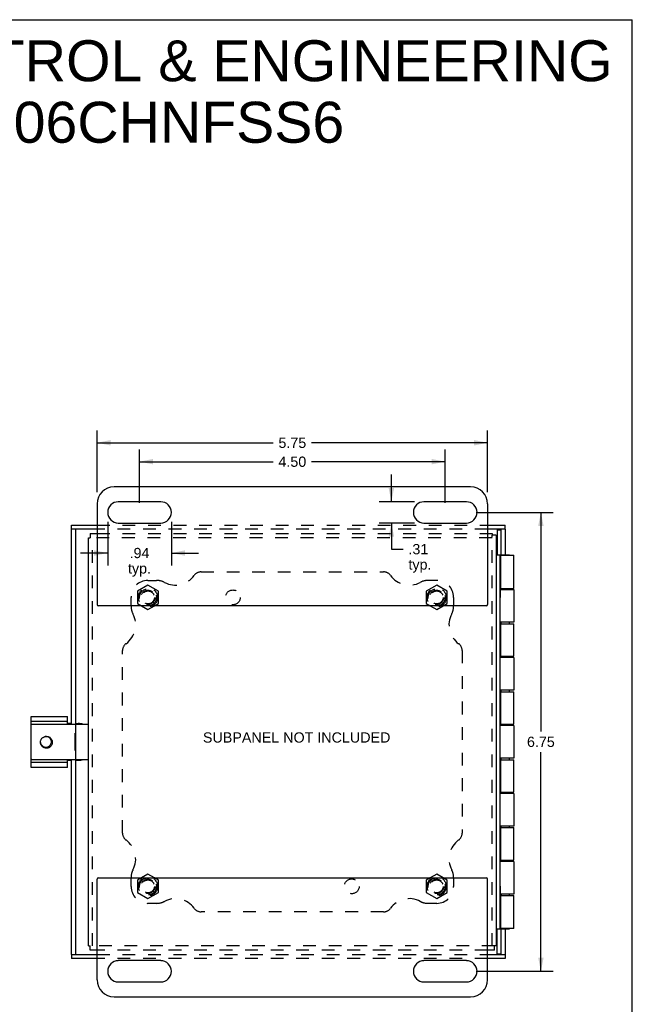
# Model space of a CAD drawing. Header units: inches. Extents: x 0 to 34.2, y 0 to 22.1.
# Tile 5 of 5: x 25.1 to 34.2, y 7.6 to 22.1. Entities that reach past the tile are written whole.
import ezdxf

# ---------------------------------------------------------------- set-up
doc = ezdxf.new("R2010")
doc.units = ezdxf.units.IN
doc.header["$LTSCALE"] = 1.878645
doc.header["$MEASUREMENT"] = 0
doc.linetypes.add('HIDDEN', pattern=[0.2, 0.1, -0.1])
doc.layers.get('0').update_dxf_attribs({"linetype": 'CONTINUOUS'})
for name, color, linetype in [('DEFAULT_2', 8, 'HIDDEN'), ('DIMENSIONS', 7, 'CONTINUOUS'), ('DOOR_ASSEMBLY', 7, 'CONTINUOUS'), ('SUBPANEL', 7, 'CONTINUOUS')]:
    doc.layers.add(name, color=color, linetype=linetype)
doc.styles.get("Standard").update_dxf_attribs({"font": 'arial.ttf'})
doc.dimstyles.new('DIMSTYLE_1', dxfattribs={"dimtxt": 0.150693, "dimasz": 0.200925, "dimexe": 0.09, "dimexo": 0.07, "dimgap": 0.0375, "dimtad": 0, "dimtih": 1, "dimtoh": 1, "dimzin": 4, "dimdsep": 46, "dimtxsty": 'Standard', "dimblk": '_FILLED', "dimblk1": '_FILLED', "dimblk2": '_FILLED', "dimcen": 0.09, "dimadec": 3, "dimazin": 1, "dimtfac": 1, "dimtdec": 3, "dimtofl": 0, "dimtmove": 0, "dimatfit": 3, "dimldrblk": '_FILLED', "dimfxl": 0, "dimtolj": 1, "dimtzin": 4, "dimarcsym": 0})

# ---------------------------------------------------------------- blocks, each defined once
blk = doc.blocks.new('_FILLED')
at = {"color": 0, "linetype": 'ByBlock'}
blk.add_solid([(0, 0), (-1, 0.2), (-1, -0.2)], dxfattribs=at)
blk = doc.blocks.new('*D5')
at = {"layer": 'DIMENSIONS', "color": 2, "linetype": 'Continuous'}
for p, q in [((26.902, 14.996), (26.902, 15.782)), ((31.402, 14.996), (31.402, 15.782)), ((26.902, 15.601), (28.872, 15.601)), ((31.402, 15.601), (29.433, 15.601))]:
    blk.add_line(p, q, dxfattribs=at)
at = {"layer": 'DIMENSIONS', "color": 2, "linetype": 'Continuous', "xscale": 0.2009246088, "yscale": 0.2009246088, "zscale": 0.2009246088, "rotation": 180}
blk.add_blockref('_FILLED', (26.902, 15.601), dxfattribs=at)
at = {"layer": 'DIMENSIONS', "color": 2, "linetype": 'Continuous', "xscale": 0.2009246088, "yscale": 0.2009246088, "zscale": 0.2009246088}
blk.add_blockref('_FILLED', (31.402, 15.601), dxfattribs=at)
at = {"layer": 'DIMENSIONS', "color": 2, "linetype": 'Continuous', "insert": (29.152, 15.676), "char_height": 0.1507, "width": 0.40951, "attachment_point": 2, "line_spacing_factor": 0.9}
blk.add_mtext('4.50', dxfattribs=at)
blk = doc.blocks.new('*D6')
at = {"layer": 'DIMENSIONS', "color": 2, "linetype": 'Continuous'}
for p, q in [((26.434, 14.715), (26.434, 14.076)), ((27.371, 14.715), (27.371, 14.076)), ((26.434, 14.257), (26.032, 14.257)), ((27.371, 14.257), (27.773, 14.257))]:
    blk.add_line(p, q, dxfattribs=at)
at = {"layer": 'DIMENSIONS', "color": 2, "linetype": 'Continuous', "xscale": 0.2009246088, "yscale": 0.2009246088, "zscale": 0.2009246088}
blk.add_blockref('_FILLED', (26.434, 14.257), dxfattribs=at)
at = {"layer": 'DIMENSIONS', "color": 2, "linetype": 'Continuous', "xscale": 0.2009246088, "yscale": 0.2009246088, "zscale": 0.2009246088, "rotation": 180}
blk.add_blockref('_FILLED', (27.371, 14.257), dxfattribs=at)
at = {"layer": 'DIMENSIONS', "color": 2, "linetype": 'Continuous', "insert": (26.902, 14.333), "char_height": 0.1507, "width": 0.33892, "attachment_point": 2, "line_spacing_factor": 0.9}
blk.add_mtext('.94\\Ptyp.', dxfattribs=at)
blk = doc.blocks.new('*D7')
at = {"layer": 'DIMENSIONS', "color": 2, "linetype": 'Continuous'}
for p, q in [((30.61, 15.012), (30.61, 15.413)), ((30.949, 15.012), (30.429, 15.012)), ((30.949, 14.699), (30.429, 14.699)), ((30.61, 14.699), (30.61, 14.315)), ((30.61, 14.315), (30.786, 14.315))]:
    blk.add_line(p, q, dxfattribs=at)
at = {"layer": 'DIMENSIONS', "color": 2, "linetype": 'Continuous', "xscale": 0.2009246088, "yscale": 0.2009246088, "zscale": 0.2009246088}
for p, rotation in [((30.61, 15.012), 270), ((30.61, 14.699), 90)]:
    blk.add_blockref('_FILLED', p, dxfattribs=dict(at, rotation=rotation))
at = {"layer": 'DIMENSIONS', "color": 2, "linetype": 'Continuous', "insert": (30.861, 14.39), "char_height": 0.1507, "width": 0.33892, "attachment_point": 1, "line_spacing_factor": 0.9}
blk.add_mtext('.31\\Ptyp.', dxfattribs=at)
blk = doc.blocks.new('*D8')
at = {"layer": 'DIMENSIONS', "color": 2, "linetype": 'Continuous'}
for p, q in [((26.277, 15.152), (26.277, 16.06)), ((32.027, 15.152), (32.027, 16.06)), ((26.277, 15.879), (28.872, 15.879)), ((32.027, 15.879), (29.433, 15.879))]:
    blk.add_line(p, q, dxfattribs=at)
at = {"layer": 'DIMENSIONS', "color": 2, "linetype": 'Continuous', "xscale": 0.2009246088, "yscale": 0.2009246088, "zscale": 0.2009246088, "rotation": 180}
blk.add_blockref('_FILLED', (26.277, 15.879), dxfattribs=at)
at = {"layer": 'DIMENSIONS', "color": 2, "linetype": 'Continuous', "xscale": 0.2009246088, "yscale": 0.2009246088, "zscale": 0.2009246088}
blk.add_blockref('_FILLED', (32.027, 15.879), dxfattribs=at)
at = {"layer": 'DIMENSIONS', "color": 2, "linetype": 'Continuous', "insert": (29.152, 15.954), "char_height": 0.1507, "width": 0.40951, "attachment_point": 2, "line_spacing_factor": 0.9}
blk.add_mtext('5.75', dxfattribs=at)
blk = doc.blocks.new('*D11')
at = {"layer": 'DIMENSIONS', "color": 2, "linetype": 'Continuous'}
for p, q in [((31.856, 14.855), (32.992, 14.855)), ((32.811, 14.855), (32.811, 11.631)), ((32.811, 8.105), (32.811, 11.33)), ((31.856, 8.105), (32.992, 8.105))]:
    blk.add_line(p, q, dxfattribs=at)
at = {"layer": 'DIMENSIONS', "color": 2, "linetype": 'Continuous', "xscale": 0.2009246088, "yscale": 0.2009246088, "zscale": 0.2009246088}
for p, rotation in [((32.811, 14.855), 90), ((32.811, 8.105), 270)]:
    blk.add_blockref('_FILLED', p, dxfattribs=dict(at, rotation=rotation))
at = {"layer": 'DIMENSIONS', "color": 2, "linetype": 'Continuous', "insert": (32.811, 11.556), "char_height": 0.1507, "width": 0.40951, "attachment_point": 2, "line_spacing_factor": 0.9}
blk.add_mtext('6.75', dxfattribs=at)

msp = doc.modelspace()

# ---------------------------------------------------------------- linework, layer by layer
at = {"color": 7, "linetype": 'Continuous'}
for p, q in [((0, 22.102), (34.157, 22.102)), ((34.157, 0), (34.157, 22.102)), ((26.152, 14.483), (26.174, 14.483)), ((26.174, 14.543), (26.174, 14.483)), ((32.092, 14.543), (32.092, 14.521)), ((32.152, 14.521), (32.092, 14.521)), ((26.932, 13.48), (27.027, 13.425)), ((27.027, 13.425), (27.123, 13.48)), ((31.182, 13.48), (31.277, 13.425)), ((31.277, 13.425), (31.373, 13.48)), ((25.309, 11.105), (25.309, 11.855)), ((25.84, 11.78), (25.309, 11.78)), ((25.319, 11.74), (26.142, 11.74)), ((25.84, 11.74), (25.84, 11.855)), ((25.902, 11.752), (25.84, 11.752)), ((25.962, 11.752), (26.038, 11.752)), ((25.962, 11.73), (25.962, 11.23)), ((25.978, 11.752), (25.978, 11.74)), ((25.957, 11.352), (25.957, 11.608)), ((25.957, 11.608), (25.962, 11.608)), ((25.957, 11.352), (25.962, 11.352)), ((25.309, 11.18), (25.84, 11.18)), ((25.319, 11.22), (26.142, 11.22)), ((25.84, 11.105), (25.84, 11.22)), ((25.84, 11.209), (25.902, 11.209)), ((25.962, 11.209), (26.038, 11.209)), ((25.978, 11.22), (25.978, 11.209)), ((32.156, 9.796), (32.152, 9.796)), ((32.156, 9.54), (32.156, 9.796)), ((27.027, 9.535), (26.932, 9.48)), ((27.123, 9.48), (27.027, 9.535)), ((31.277, 9.535), (31.182, 9.48)), ((31.373, 9.48), (31.277, 9.535)), ((32.156, 9.54), (32.152, 9.54)), ((26.152, 8.478), (26.174, 8.478)), ((26.174, 8.418), (26.174, 8.478)), ((32.152, 8.478), (32.13, 8.478)), ((32.13, 8.418), (32.13, 8.478))]:
    msp.add_line(p, q, dxfattribs=at)
at = {"color": 3, "linetype": 'Continuous'}
for p, q in [((31.777, 15.23), (26.527, 15.23)), ((26.277, 14.98), (26.277, 13.5)), ((27.215, 15.012), (26.59, 15.012)), ((31.715, 15.012), (31.09, 15.012)), ((32.027, 14.98), (32.027, 13.5)), ((26.59, 14.699), (27.215, 14.699)), ((31.09, 14.699), (31.715, 14.699)), ((26.152, 8.478), (26.152, 14.483)), ((26.174, 14.543), (26.277, 14.543)), ((32.027, 14.543), (32.092, 14.543)), ((32.152, 14.521), (32.152, 8.478)), ((32.007, 13.48), (26.297, 13.48)), ((25.309, 11.855), (25.84, 11.855)), ((25.84, 11.105), (25.309, 11.105)), ((26.277, 7.98), (26.277, 9.46)), ((26.297, 9.48), (32.007, 9.48)), ((32.027, 7.98), (32.027, 9.46)), ((26.277, 8.418), (26.174, 8.418)), ((32.13, 8.418), (32.027, 8.418)), ((27.215, 8.262), (26.59, 8.262)), ((31.715, 8.262), (31.09, 8.262)), ((26.59, 7.949), (27.215, 7.949)), ((31.09, 7.949), (31.715, 7.949)), ((26.527, 7.73), (31.777, 7.73))]:
    msp.add_line(p, q, dxfattribs=at)
at = {"color": 7, "linetype": 'Continuous'}
for points in [[(26.03, 11.74), (26.028, 11.742), (26.023, 11.746), (26.017, 11.748), (26.012, 11.75), (26.006, 11.751), (26, 11.752)], [(25.569, 11.393), (25.561, 11.39), (25.552, 11.388), (25.543, 11.387), (25.534, 11.386), (25.525, 11.387), (25.516, 11.388), (25.507, 11.39), (25.499, 11.393), (25.491, 11.397), (25.483, 11.401), (25.476, 11.406), (25.47, 11.412), (25.464, 11.418), (25.458, 11.425), (25.454, 11.432), (25.45, 11.44), (25.447, 11.448), (25.445, 11.456), (25.443, 11.464), (25.443, 11.473), (25.443, 11.481), (25.444, 11.489), (25.446, 11.497), (25.449, 11.505), (25.452, 11.512), (25.456, 11.519), (25.461, 11.526), (25.466, 11.532), (25.472, 11.537), (25.478, 11.542), (25.485, 11.546), (25.492, 11.55)], [(25.443, 11.472), (25.444, 11.466), (25.446, 11.459), (25.449, 11.451), (25.452, 11.444), (25.457, 11.438), (25.461, 11.431), (25.467, 11.426), (25.472, 11.42), (25.479, 11.416), (25.485, 11.412), (25.492, 11.409), (25.499, 11.406), (25.507, 11.404), (25.514, 11.403), (25.522, 11.403)], [(25.495, 11.551), (25.502, 11.555), (25.51, 11.558), (25.518, 11.559), (25.525, 11.561), (25.533, 11.561), (25.542, 11.561), (25.55, 11.559), (25.557, 11.557), (25.565, 11.555), (25.573, 11.551), (25.58, 11.547), (25.586, 11.542), (25.592, 11.536), (25.598, 11.53), (25.603, 11.523), (25.607, 11.516), (25.611, 11.508), (25.614, 11.5), (25.616, 11.491), (25.617, 11.483), (25.618, 11.474), (25.617, 11.465), (25.616, 11.457), (25.614, 11.448), (25.611, 11.44), (25.607, 11.432), (25.602, 11.424), (25.597, 11.417), (25.591, 11.41), (25.584, 11.404), (25.577, 11.398), (25.569, 11.393)], [(25.522, 11.403), (25.529, 11.402), (25.537, 11.402), (25.544, 11.403), (25.552, 11.404), (25.555, 11.405)], [(26, 11.209), (26.006, 11.21), (26.012, 11.211), (26.017, 11.213), (26.023, 11.215), (26.028, 11.218), (26.03, 11.22)]]:
    msp.add_lwpolyline(points, dxfattribs=at)
at = {"color": 3, "linetype": 'Continuous'}
for points in [[(26.038, 11.752), (26.044, 11.751), (26.049, 11.75), (26.055, 11.748), (26.06, 11.746), (26.065, 11.742), (26.068, 11.74)], [(26.068, 11.22), (26.065, 11.218), (26.06, 11.215), (26.055, 11.213), (26.049, 11.211), (26.044, 11.21), (26.038, 11.209)]]:
    msp.add_lwpolyline(points, dxfattribs=at)
for centre, radius, start, end in [((26.527, 14.98), 0.25, 90, 180), ((31.777, 14.98), 0.25, 0, 90), ((26.59, 14.855), 0.156, 90, 270), ((27.215, 14.855), 0.156, 270, 90), ((31.09, 14.855), 0.156, 90, 270), ((31.715, 14.855), 0.156, 270, 90), ((26.297, 13.5), 0.02, 180, 270), ((32.007, 13.5), 0.02, 270, 360), ((26.297, 9.46), 0.02, 90, 180), ((32.007, 9.46), 0.02, 0, 90), ((26.59, 8.105), 0.156, 90, 270), ((27.215, 8.105), 0.156, 270, 90), ((31.09, 8.105), 0.156, 90, 270), ((31.715, 8.105), 0.156, 270, 90), ((26.527, 7.98), 0.25, 180, 270), ((31.777, 7.98), 0.25, 270, 360)]:
    msp.add_arc(centre, radius, start, end, dxfattribs=at)
at = {"color": 7, "linetype": 'Continuous'}
for centre, radius, start, end in [((25.319, 11.73), 0.01, 90, 180), ((25.972, 11.73), 0.01, 90, 180), ((26.142, 11.73), 0.01, 0, 90), ((25.527, 11.48), 0.078, 290.3623, 117.1429), ((25.319, 11.23), 0.01, 180, 270), ((25.972, 11.23), 0.01, 180, 270), ((26.142, 11.23), 0.01, 270, 360)]:
    msp.add_arc(centre, radius, start, end, dxfattribs=at)
at = {"layer": 'DEFAULT_2', "color": 8, "linetype": 'HIDDEN'}
for p, q in [((32.092, 14.483), (26.174, 14.483)), ((26.212, 8.478), (26.212, 14.483)), ((26.277, 14.543), (32.027, 14.543)), ((32.092, 8.478), (32.092, 14.521)), ((27.027, 13.785), (26.871, 13.695)), ((27.183, 13.695), (27.027, 13.785)), ((31.277, 13.785), (31.121, 13.695)), ((31.433, 13.695), (31.277, 13.785)), ((26.871, 13.695), (26.871, 13.515)), ((27.183, 13.515), (27.183, 13.695)), ((31.121, 13.695), (31.121, 13.515)), ((31.433, 13.515), (31.433, 13.695)), ((26.871, 13.515), (26.932, 13.48)), ((27.123, 13.48), (27.183, 13.515)), ((31.121, 13.515), (31.182, 13.48)), ((31.373, 13.48), (31.433, 13.515)), ((26.932, 9.48), (26.871, 9.445)), ((26.871, 9.445), (26.871, 9.265)), ((27.183, 9.445), (27.123, 9.48)), ((27.183, 9.265), (27.183, 9.445)), ((31.182, 9.48), (31.121, 9.445)), ((31.121, 9.445), (31.121, 9.265)), ((31.433, 9.445), (31.373, 9.48)), ((31.433, 9.265), (31.433, 9.445)), ((26.871, 9.265), (27.027, 9.175)), ((27.027, 9.175), (27.183, 9.265)), ((31.121, 9.265), (31.277, 9.175)), ((31.277, 9.175), (31.433, 9.265)), ((32.13, 8.478), (26.174, 8.478)), ((32.027, 8.418), (26.277, 8.418))]:
    msp.add_line(p, q, dxfattribs=at)
for centre, radius in [((27.027, 13.605), 0.14), ((27.027, 13.605), 0.105), ((27.027, 13.605), 0.095), ((31.277, 13.605), 0.14), ((31.277, 13.605), 0.105), ((31.277, 13.605), 0.095), ((27.027, 9.355), 0.14), ((27.027, 9.355), 0.105), ((27.027, 9.355), 0.095), ((31.277, 9.355), 0.14), ((31.277, 9.355), 0.105), ((31.277, 9.355), 0.095)]:
    msp.add_circle(centre, radius, dxfattribs=at)
at = {"layer": 'DOOR_ASSEMBLY', "color": 7, "linetype": 'Continuous'}
for p, q in [((25.902, 14.608), (25.902, 14.668)), ((32.287, 14.608), (32.287, 14.668)), ((26.277, 14.608), (25.902, 14.608)), ((25.962, 14.608), (25.962, 11.74)), ((32.287, 14.608), (32.027, 14.608)), ((32.167, 14.6), (32.227, 14.6)), ((32.227, 14.23), (32.227, 14.608)), ((32.152, 14.23), (32.227, 14.23)), ((32.212, 8.73), (32.212, 14.23)), ((32.22, 14.225), (32.213, 14.225)), ((32.227, 14.23), (32.227, 14.225)), ((32.228, 14.23), (32.351, 14.23)), ((32.228, 14.225), (32.228, 14.23)), ((32.351, 14.225), (32.351, 14.23)), ((32.216, 13.858), (32.212, 13.858)), ((32.216, 13.602), (32.216, 13.858)), ((32.216, 13.738), (32.22, 13.738)), ((32.227, 13.738), (32.227, 13.722)), ((32.228, 13.722), (32.228, 13.738)), ((32.351, 13.722), (32.351, 13.738)), ((32.216, 13.602), (32.212, 13.602)), ((32.213, 13.218), (32.22, 13.218)), ((32.227, 13.218), (32.227, 13.242)), ((32.228, 13.218), (32.228, 13.242)), ((32.351, 13.218), (32.351, 13.242)), ((32.213, 12.738), (32.22, 12.738)), ((32.227, 12.722), (32.227, 12.738)), ((32.228, 12.722), (32.228, 12.738)), ((32.351, 12.722), (32.351, 12.738)), ((32.213, 12.218), (32.22, 12.218)), ((32.227, 12.218), (32.227, 12.242)), ((32.228, 12.218), (32.228, 12.242)), ((32.351, 12.218), (32.351, 12.242)), ((32.213, 11.738), (32.22, 11.738)), ((32.227, 11.722), (32.227, 11.738)), ((32.228, 11.722), (32.228, 11.738)), ((32.351, 11.722), (32.351, 11.738)), ((25.962, 11.22), (25.962, 8.353)), ((32.213, 11.218), (32.22, 11.218)), ((32.227, 11.218), (32.227, 11.242)), ((32.228, 11.218), (32.228, 11.242)), ((32.351, 11.218), (32.351, 11.242)), ((32.213, 10.738), (32.22, 10.738)), ((32.227, 10.722), (32.227, 10.738)), ((32.228, 10.722), (32.228, 10.738)), ((32.351, 10.722), (32.351, 10.738)), ((32.213, 10.218), (32.22, 10.218)), ((32.227, 10.218), (32.227, 10.242)), ((32.228, 10.218), (32.228, 10.242)), ((32.351, 10.218), (32.351, 10.242)), ((32.213, 9.738), (32.22, 9.738)), ((32.227, 9.722), (32.227, 9.738)), ((32.228, 9.722), (32.228, 9.738)), ((32.351, 9.722), (32.351, 9.738)), ((32.216, 9.358), (32.212, 9.358)), ((32.216, 9.102), (32.216, 9.358)), ((32.216, 9.218), (32.22, 9.218)), ((32.227, 9.238), (32.227, 9.218)), ((32.228, 9.218), (32.228, 9.238)), ((32.351, 9.218), (32.351, 9.238)), ((32.216, 9.102), (32.212, 9.102)), ((32.152, 8.73), (32.227, 8.73)), ((32.213, 8.735), (32.22, 8.735)), ((32.227, 8.735), (32.227, 8.73)), ((32.227, 8.353), (32.227, 8.73)), ((32.228, 8.73), (32.228, 8.735)), ((32.228, 8.73), (32.351, 8.73)), ((32.351, 8.73), (32.351, 8.735)), ((25.902, 8.353), (26.277, 8.353)), ((25.902, 8.353), (25.902, 8.293)), ((32.027, 8.353), (32.287, 8.353)), ((32.167, 8.36), (32.227, 8.36)), ((32.287, 8.353), (32.287, 8.293))]:
    msp.add_line(p, q, dxfattribs=at)
at = {"layer": 'DOOR_ASSEMBLY', "color": 3, "linetype": 'Continuous'}
for p, q in [((25.902, 14.668), (26.277, 14.668)), ((32.027, 14.668), (32.287, 14.668)), ((25.902, 11.74), (25.902, 14.608)), ((32.167, 14.6), (32.167, 14.23)), ((32.287, 14.608), (32.287, 14.23)), ((32.22, 14.225), (32.413, 14.225)), ((32.22, 13.738), (32.22, 14.225)), ((32.413, 13.738), (32.413, 14.225)), ((32.216, 13.722), (32.413, 13.722)), ((32.22, 13.738), (32.413, 13.738)), ((32.413, 13.722), (32.413, 13.242)), ((32.413, 13.242), (32.212, 13.242)), ((32.22, 13.218), (32.413, 13.218)), ((32.22, 12.738), (32.22, 13.218)), ((32.413, 12.738), (32.413, 13.218)), ((32.413, 12.722), (32.212, 12.722)), ((32.22, 12.738), (32.413, 12.738)), ((32.413, 12.722), (32.413, 12.242)), ((32.413, 12.242), (32.212, 12.242)), ((32.22, 12.218), (32.413, 12.218)), ((32.22, 11.738), (32.22, 12.218)), ((32.413, 11.738), (32.413, 12.218)), ((32.22, 11.738), (32.413, 11.738)), ((32.413, 11.722), (32.212, 11.722)), ((32.413, 11.722), (32.413, 11.242)), ((25.902, 8.353), (25.902, 11.22)), ((32.413, 11.242), (32.212, 11.242)), ((32.22, 11.218), (32.413, 11.218)), ((32.22, 10.738), (32.22, 11.218)), ((32.413, 10.738), (32.413, 11.218)), ((32.413, 10.722), (32.212, 10.722)), ((32.22, 10.738), (32.413, 10.738)), ((32.413, 10.722), (32.413, 10.242)), ((32.413, 10.242), (32.212, 10.242)), ((32.22, 10.218), (32.413, 10.218)), ((32.22, 9.738), (32.22, 10.218)), ((32.413, 9.738), (32.413, 10.218)), ((32.413, 9.722), (32.212, 9.722)), ((32.22, 9.738), (32.413, 9.738)), ((32.413, 9.722), (32.413, 9.238)), ((32.413, 9.238), (32.216, 9.238)), ((32.22, 9.218), (32.413, 9.218)), ((32.22, 8.735), (32.22, 9.218)), ((32.413, 8.735), (32.413, 9.218)), ((32.167, 8.36), (32.167, 8.73)), ((32.413, 8.735), (32.22, 8.735)), ((32.287, 8.73), (32.287, 8.353)), ((26.277, 8.293), (25.902, 8.293)), ((32.287, 8.293), (32.027, 8.293))]:
    msp.add_line(p, q, dxfattribs=at)
at = {"layer": 'DOOR_ASSEMBLY', "color": 8, "linetype": 'HIDDEN'}
for p, q in [((26.277, 14.668), (32.027, 14.668)), ((32.027, 14.608), (26.277, 14.608)), ((26.277, 8.353), (32.027, 8.353)), ((32.027, 8.293), (26.277, 8.293))]:
    msp.add_line(p, q, dxfattribs=at)
at = {"layer": 'SUBPANEL', "color": 8, "linetype": 'HIDDEN'}
for p, q in [((27.81, 13.98), (30.495, 13.98)), ((27.027, 13.855), (27.152, 13.855)), ((31.277, 13.855), (31.152, 13.855)), ((26.777, 13.48), (26.777, 13.605)), ((31.527, 13.605), (31.527, 13.48)), ((26.652, 10.138), (26.652, 12.823)), ((31.652, 12.823), (31.652, 10.138)), ((26.777, 9.355), (26.777, 9.48)), ((31.527, 9.48), (31.527, 9.355)), ((27.152, 9.105), (27.027, 9.105)), ((30.495, 8.98), (27.81, 8.98)), ((31.277, 9.105), (31.152, 9.105))]:
    msp.add_line(p, q, dxfattribs=at)
for centre, radius in [((27.027, 13.605), 0.125), ((28.277, 13.605), 0.109), ((31.277, 13.605), 0.125), ((27.027, 9.355), 0.125), ((30.027, 9.355), 0.109), ((31.277, 9.355), 0.125)]:
    msp.add_circle(centre, radius, dxfattribs=at)
for centre, radius, start, end in [((27.43, 14.13), 0.344, 242.1089, 324.1013), ((27.81, 13.855), 0.125, 90, 144.1013), ((30.495, 13.855), 0.125, 35.8987, 90), ((30.875, 14.13), 0.344, 215.8987, 297.8911), ((27.027, 13.605), 0.25, 90, 180), ((27.152, 13.605), 0.25, 62.1089, 90), ((31.152, 13.605), 0.25, 90, 117.8911), ((31.277, 13.605), 0.25, 0, 90), ((27.027, 13.48), 0.25, 180, 207.8911), ((31.277, 13.48), 0.25, 332.1089, 360), ((26.502, 13.202), 0.344, 305.8987, 27.8911), ((31.802, 13.202), 0.344, 152.1089, 234.1013), ((26.777, 12.823), 0.125, 125.8987, 180), ((31.527, 12.823), 0.125, 0, 54.1013), ((26.777, 10.138), 0.125, 180, 234.1013), ((31.527, 10.138), 0.125, 305.8987, 360), ((26.502, 9.758), 0.344, 332.1089, 54.1013), ((31.802, 9.758), 0.344, 125.8987, 207.8911), ((27.027, 9.48), 0.25, 152.1089, 180), ((31.277, 9.48), 0.25, 0, 27.8911), ((27.027, 9.355), 0.25, 180, 270), ((31.277, 9.355), 0.25, 270, 360), ((27.152, 9.355), 0.25, 270, 297.8911), ((27.43, 8.83), 0.344, 35.8987, 117.8911), ((30.875, 8.83), 0.344, 62.1089, 144.1013), ((31.152, 9.355), 0.25, 242.1089, 270), ((27.81, 9.105), 0.125, 215.8987, 270), ((30.495, 9.105), 0.125, 270, 324.1013)]:
    msp.add_arc(centre, radius, start, end, dxfattribs=at)

# ---------------------------------------------------------------- texts
at = {"layer": 'DIMENSIONS', "color": 2, "linetype": 'Continuous', "attachment_point": 2, "line_spacing_factor": 0.9}
for s, insert, char_height, width in [('SAGINAW CONTROL & ENGINEERING\\PSCE-606CHNFSS6', (26.243, 21.799), 0.60277, 15.22396), ('SUBPANEL NOT INCLUDED', (29.216, 11.62), 0.15069, 2.75562)]:
    msp.add_mtext(s, dxfattribs=dict(at, insert=insert, char_height=char_height, width=width))

# ---------------------------------------------------------------- dimensions: what is measured, and where the dimension line sits
at = {"layer": 'DIMENSIONS', "color": 2, "linetype": 'Continuous'}
for base, p1, p2, angle, picture, middle in [((26.277, 15.879), (32.027, 15.082), (26.277, 15.082), 180, '*D8', (29.153, 15.877)), ((26.902, 15.601), (31.402, 14.926), (26.902, 14.926), 180, '*D5', (29.149, 15.6)), ((32.811, 8.105), (31.786, 14.855), (31.786, 8.105), 270, '*D11', (32.811, 11.48))]:
    dim = msp.add_linear_dim(base=base, p1=p1, p2=p2, angle=angle, dimstyle='DIMSTYLE_1', dxfattribs=at)
    dim.commit()
    dim.dimension.update_dxf_attribs({"geometry": picture, "text_midpoint": middle, "dimtype": 160})
dim = msp.add_linear_dim(base=(30.61, 14.699), p1=(31.019, 15.012), p2=(31.019, 14.699), angle=270, text='<>\\Ptyp.', dimstyle='DIMSTYLE_1', dxfattribs=at)
dim.commit()
dim.dimension.update_dxf_attribs({"geometry": '*D7', "text_midpoint": (31.03, 14.202), "dimtype": 160})
dim = msp.add_linear_dim(base=(27.371, 14.257), p1=(26.434, 14.785), p2=(27.371, 14.785), text='<>\\Ptyp.', dimstyle='DIMSTYLE_1', dxfattribs=at)
dim.commit()
dim.dimension.update_dxf_attribs({"geometry": '*D6', "text_midpoint": (26.902, 14.144), "dimtype": 160})

doc.saveas('drawing.dxf')
